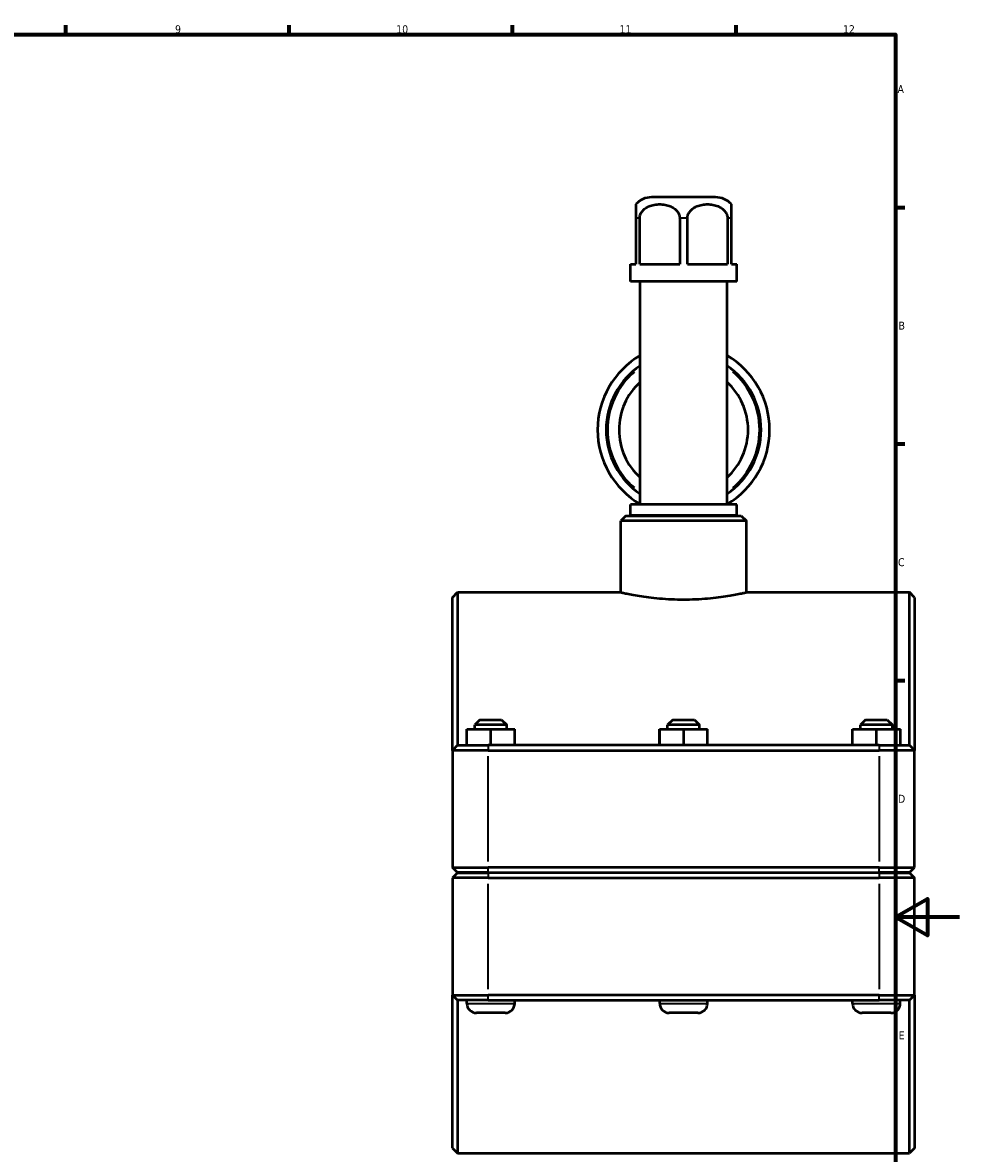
# Model space of a CAD drawing. Header units: millimetres. Extents: x 0 to 904, y -40 to 1304.
# Tile 5 of 6: x 547 to 841, y 223 to 578. Entities that reach past the tile are written whole.
import ezdxf

# ---------------------------------------------------------------- set-up
doc = ezdxf.new("R2010")
doc.units = ezdxf.units.MM
for name, color, linetype, lineweight in [('Border (ISO)', 7, 'Continuous', 70), ('Visible (ISO)', 7, 'Continuous', 50), ('Visible Narrow (ISO)', 7, 'Continuous', 35)]:
    doc.layers.add(name, color=color, linetype=linetype, lineweight=lineweight)
doc.styles.add('Note Text (ISO)', font='tahoma.ttf')

# ---------------------------------------------------------------- blocks, each defined once
blk = doc.blocks.new('Borders Default Border')
at = {"layer": 'Border (ISO)'}
for p, q in [((560.67, 574), (560.67, 576.9)), ((630.75, 574), (630.75, 576.9)), ((700.83, 574), (700.83, 576.9)), ((770.92, 574), (770.92, 576.9)), ((821, 519.75), (823.9, 519.75)), ((821, 445.5), (823.9, 445.5)), ((821, 371.25), (823.9, 371.25))]:
    blk.add_line(p, q, dxfattribs=at)
at = {"layer": 'Border (ISO)', "flags": 128}
for points in [[(20, 20), (20, 574), (821, 574), (821, 20), (20, 20)], [(841, 297), (821, 297), (831, 302.77), (831, 291.23), (821, 297)]]:
    blk.add_lwpolyline(points, dxfattribs=at)
at = {"layer": 'Border (ISO)', "color": 232, "true_color": 0xca0064, "char_height": 2.5, "attachment_point": 7, "style": 'Note Text (ISO)'}
for s, insert in [('9', (594.88, 574.35)), ('10', (664.29, 574.35)), ('11', (734.37, 574.4)), ('12', (804.46, 574.4)), ('A', (821.59, 555.62)), ('B', (821.89, 481.37)), ('C', (821.73, 407.08)), ('D', (821.73, 332.88)), ('E', (821.94, 258.63))]:
    blk.add_mtext(s, dxfattribs=dict(at, insert=insert))

msp = doc.modelspace()

# ---------------------------------------------------------------- linework, layer by layer
at = {"layer": 'Visible (ISO)'}
for p, q in [((764.524, 522.927), (744.404, 522.927)), ((739.464, 516.327), (739.464, 501.927)), ((740.685, 501.927), (740.685, 516.327)), ((753.242, 516.327), (753.242, 501.927)), ((755.685, 501.927), (755.685, 516.327)), ((768.242, 516.327), (768.242, 501.927)), ((769.464, 501.927), (769.464, 516.327)), ((737.804, 501.927), (739.464, 501.927)), ((737.804, 496.527), (737.804, 501.927)), ((740.685, 501.927), (753.242, 501.927)), ((755.685, 501.927), (768.242, 501.927)), ((769.464, 501.927), (771.124, 501.927)), ((771.124, 496.527), (771.124, 501.927)), ((771.124, 496.527), (737.804, 496.527)), ((740.833, 426.527), (740.833, 496.527)), ((768.095, 426.527), (768.095, 496.527)), ((771.124, 426.527), (737.804, 426.527)), ((737.804, 423.027), (737.804, 426.527)), ((771.124, 423.027), (771.124, 426.527)), ((736.375, 422.927), (734.775, 421.327)), ((736.375, 422.927), (772.553, 422.927)), ((771.124, 423.027), (737.804, 423.027)), ((739.318, 422.927), (739.318, 423.027)), ((769.609, 422.927), (769.609, 423.027)), ((772.553, 422.927), (774.153, 421.327)), ((734.775, 398.927), (734.775, 421.327)), ((774.153, 421.327), (734.775, 421.327)), ((774.153, 398.927), (774.153, 421.327)), ((681.964, 397.327), (683.564, 398.927)), ((683.564, 398.927), (683.564, 350.927)), ((683.564, 398.927), (734.775, 398.927)), ((774.153, 398.927), (825.364, 398.927)), ((825.364, 350.927), (825.364, 398.927)), ((826.964, 397.327), (825.364, 398.927)), ((681.964, 349.327), (681.964, 397.327)), ((826.964, 397.327), (826.964, 349.327)), ((690.564, 358.927), (688.964, 357.327)), ((690.564, 358.927), (697.364, 358.927)), ((697.364, 358.927), (698.964, 357.327)), ((751.064, 358.927), (749.464, 357.327)), ((751.064, 358.927), (757.864, 358.927)), ((757.864, 358.927), (759.464, 357.327)), ((811.564, 358.927), (809.964, 357.327)), ((811.564, 358.927), (818.364, 358.927)), ((818.364, 358.927), (819.964, 357.327)), ((686.441, 355.927), (686.487, 355.927)), ((686.441, 350.927), (686.441, 355.927)), ((686.487, 355.927), (694.01, 355.927)), ((686.487, 350.927), (686.487, 355.927)), ((698.964, 357.327), (688.964, 357.327)), ((688.964, 355.927), (688.964, 357.327)), ((694.01, 355.927), (701.487, 355.927)), ((694.01, 350.927), (694.01, 355.927)), ((698.964, 355.927), (698.964, 357.327)), ((701.487, 350.927), (701.487, 355.927)), ((746.941, 355.927), (746.987, 355.927)), ((746.941, 350.927), (746.941, 355.927)), ((746.987, 355.927), (754.51, 355.927)), ((746.987, 350.927), (746.987, 355.927)), ((759.464, 357.327), (749.464, 357.327)), ((749.464, 355.927), (749.464, 357.327)), ((754.51, 355.927), (761.987, 355.927)), ((754.51, 350.927), (754.51, 355.927)), ((759.464, 355.927), (759.464, 357.327)), ((761.987, 350.927), (761.987, 355.927)), ((807.441, 355.927), (807.487, 355.927)), ((807.441, 350.927), (807.441, 355.927)), ((807.487, 355.927), (815.01, 355.927)), ((807.487, 350.927), (807.487, 355.927)), ((819.964, 357.327), (809.964, 357.327)), ((809.964, 355.927), (809.964, 357.327)), ((815.01, 355.927), (822.487, 355.927)), ((815.01, 350.927), (815.01, 355.927)), ((819.964, 355.927), (819.964, 357.327)), ((822.487, 350.927), (822.487, 355.927)), ((683.564, 350.927), (681.964, 349.327)), ((693.114, 349.327), (681.964, 349.327)), ((681.964, 349.327), (681.964, 312.577)), ((683.564, 350.927), (693.114, 350.927)), ((815.814, 350.927), (693.114, 350.927)), ((693.114, 349.327), (815.814, 349.327)), ((815.814, 350.927), (825.364, 350.927)), ((826.964, 349.327), (815.814, 349.327)), ((825.364, 350.927), (826.964, 349.327)), ((826.964, 312.577), (826.964, 349.327)), ((683.564, 310.977), (681.964, 312.577)), ((681.964, 312.577), (693.114, 312.577)), ((815.814, 312.577), (693.114, 312.577)), ((815.814, 312.577), (826.964, 312.577)), ((825.364, 310.977), (826.964, 312.577)), ((683.564, 310.877), (681.964, 309.277)), ((693.114, 309.277), (681.964, 309.277)), ((681.964, 309.277), (681.964, 272.527)), ((693.114, 310.977), (683.564, 310.977)), ((683.564, 310.877), (693.114, 310.877)), ((686.464, 310.877), (686.464, 310.977)), ((693.114, 310.977), (815.814, 310.977)), ((815.814, 310.877), (693.114, 310.877)), ((693.114, 309.277), (815.814, 309.277)), ((701.464, 310.877), (701.464, 310.977)), ((746.964, 310.877), (746.964, 310.977)), ((761.964, 310.877), (761.964, 310.977)), ((807.464, 310.877), (807.464, 310.977)), ((825.364, 310.977), (815.814, 310.977)), ((815.814, 310.877), (825.364, 310.877)), ((826.964, 309.277), (815.814, 309.277)), ((822.464, 310.877), (822.464, 310.977)), ((825.364, 310.877), (826.964, 309.277)), ((826.964, 272.527), (826.964, 309.277)), ((681.964, 224.527), (681.964, 272.527)), ((681.964, 272.527), (693.114, 272.527)), ((683.564, 270.927), (681.964, 272.527)), ((683.564, 270.927), (683.564, 222.927)), ((693.114, 270.927), (683.564, 270.927)), ((686.464, 269.927), (686.464, 270.927)), ((815.814, 272.527), (693.114, 272.527)), ((693.114, 270.927), (815.814, 270.927)), ((701.464, 269.927), (701.464, 270.927)), ((746.964, 269.927), (746.964, 270.927)), ((761.964, 269.927), (761.964, 270.927)), ((807.464, 269.927), (807.464, 270.927)), ((815.814, 272.527), (826.964, 272.527)), ((825.364, 270.927), (815.814, 270.927)), ((822.464, 269.927), (822.464, 270.927)), ((825.364, 270.927), (826.964, 272.527)), ((825.364, 222.927), (825.364, 270.927)), ((826.964, 272.527), (826.964, 224.527)), ((698.464, 266.927), (689.464, 266.927)), ((758.964, 266.927), (749.964, 266.927)), ((819.464, 266.927), (810.464, 266.927)), ((681.964, 224.527), (683.564, 222.927)), ((826.964, 224.527), (825.364, 222.927)), ((683.564, 222.927), (825.364, 222.927))]:
    msp.add_line(p, q, dxfattribs=at)
for centre, radius, start, end in [((744.404, 516.327), 6.6, 90, 138.45865), ((764.524, 516.327), 6.6, 41.54135, 90), ((754.464, 449.927), 27, 120.3214, 239.6786), ((754.464, 449.927), 27, 300.3214, 59.6786), ((754.464, 449.927), 24.3, 124.12114, 235.87886), ((754.464, 449.927), 24.3, 304.12114, 55.87886), ((754.464, 449.927), 20.25, 132.30936, 227.69064), ((754.464, 449.927), 20.25, 312.30936, 47.69064), ((689.464, 269.927), 3, 180, 270), ((698.464, 269.927), 3, 270, 0), ((749.964, 269.927), 3, 180, 270), ((758.964, 269.927), 3, 270, 0), ((810.464, 269.927), 3, 180, 270), ((819.464, 269.927), 3, 270, 0)]:
    msp.add_arc(centre, radius, start, end, dxfattribs=at)
for points, knots in [([(739.464, 520.704), (739.464, 520.704), (739.464, 520.66), (739.464, 520.455), (739.464, 520.293), (739.464, 519.937), (739.464, 519.72), (739.464, 519.219), (739.464, 518.81), (739.464, 518.095), (739.464, 517.701), (739.464, 517.036), (739.464, 516.652), (739.464, 516.327)], [1.75420955, 1.75420955, 1.75420955, 1.75420955, 1.93858964, 1.93858964, 2.12296973, 2.12296973, 2.25468879, 2.25468879, 2.41890624, 2.41890624, 2.53381768, 2.53381768, 2.63131432, 2.63131432, 2.63131432, 2.63131432]), ([(740.685, 516.327), (740.685, 516.652), (740.746, 517.036), (740.957, 517.701), (741.162, 518.095), (741.677, 518.81), (742.123, 519.219), (742.859, 519.72), (743.274, 519.937), (744.133, 520.293), (744.699, 520.455), (745.848, 520.66), (746.431, 520.704), (747.496, 520.704), (748.079, 520.66), (749.229, 520.455), (749.794, 520.293), (750.653, 519.937), (751.069, 519.72), (751.805, 519.219), (752.25, 518.81), (752.766, 518.095), (752.971, 517.701), (753.181, 517.036), (753.242, 516.652), (753.242, 516.327)], [0.8771048, 0.8771048, 0.8771048, 0.8771048, 0.9746014, 0.9746014, 1.0895129, 1.0895129, 1.2537303, 1.2537303, 1.3854494, 1.3854494, 1.5698295, 1.5698295, 1.7542095, 1.7542095, 1.9385896, 1.9385896, 2.1229697, 2.1229697, 2.2546888, 2.2546888, 2.4189062, 2.4189062, 2.5338177, 2.5338177, 2.6313143, 2.6313143, 2.6313143, 2.6313143]), ([(755.685, 516.327), (755.685, 516.652), (755.746, 517.036), (755.957, 517.701), (756.162, 518.095), (756.677, 518.81), (757.123, 519.219), (757.859, 519.72), (758.274, 519.937), (759.133, 520.293), (759.699, 520.455), (760.848, 520.66), (761.431, 520.704), (762.496, 520.704), (763.079, 520.66), (764.229, 520.455), (764.794, 520.293), (765.653, 519.937), (766.069, 519.72), (766.805, 519.219), (767.25, 518.81), (767.766, 518.095), (767.971, 517.701), (768.181, 517.036), (768.242, 516.652), (768.242, 516.327)], [0.8771048, 0.8771048, 0.8771048, 0.8771048, 0.9746014, 0.9746014, 1.0895129, 1.0895129, 1.2537303, 1.2537303, 1.3854494, 1.3854494, 1.5698295, 1.5698295, 1.7542095, 1.7542095, 1.9385896, 1.9385896, 2.1229697, 2.1229697, 2.2546888, 2.2546888, 2.4189062, 2.4189062, 2.5338177, 2.5338177, 2.6313143, 2.6313143, 2.6313143, 2.6313143]), ([(769.464, 516.327), (769.464, 516.652), (769.464, 517.036), (769.464, 517.701), (769.464, 518.095), (769.464, 518.81), (769.464, 519.219), (769.464, 519.72), (769.464, 519.937), (769.464, 520.293), (769.464, 520.455), (769.464, 520.66), (769.464, 520.704), (769.464, 520.704)], [0.87710477, 0.87710477, 0.87710477, 0.87710477, 0.97460142, 0.97460142, 1.08951286, 1.08951286, 1.2537303, 1.2537303, 1.38544937, 1.38544937, 1.56982946, 1.56982946, 1.75420955, 1.75420955, 1.75420955, 1.75420955]), ([(734.775, 398.927), (734.775, 398.927), (734.894, 398.9), (735.394, 398.791), (735.775, 398.708), (736.781, 398.499), (737.407, 398.373), (738.851, 398.103), (739.67, 397.959), (741.413, 397.679), (742.398, 397.534), (744.544, 397.262), (745.705, 397.134), (748.129, 396.922), (749.395, 396.837), (751.941, 396.724), (753.223, 396.696), (754.464, 396.696)], [8.9325986, 8.9325986, 8.9325986, 8.9325986, 9.3047737, 9.3047737, 9.6769488, 9.6769488, 10.0491239, 10.0491239, 10.421299, 10.421299, 10.7935071, 10.7935071, 11.1657152, 11.1657152, 11.5379233, 11.5379233, 11.9101314, 11.9101314, 11.9101314, 11.9101314]), ([(754.464, 396.696), (755.704, 396.696), (756.986, 396.724), (759.533, 396.837), (760.798, 396.922), (763.222, 397.134), (764.383, 397.262), (766.529, 397.534), (767.514, 397.679), (769.258, 397.959), (770.076, 398.103), (771.521, 398.373), (772.146, 398.499), (773.152, 398.708), (773.533, 398.791), (774.034, 398.9), (774.153, 398.927), (774.153, 398.927)], [0, 0, 0, 0, 0.3722081, 0.3722081, 0.7444162, 0.7444162, 1.1166243, 1.1166243, 1.4888324, 1.4888324, 1.8610075, 1.8610075, 2.2331826, 2.2331826, 2.6053577, 2.6053577, 2.9775329, 2.9775329, 2.9775329, 2.9775329])]:
    msp.add_open_spline(points, degree=3, knots=knots, dxfattribs=at)
at = {"layer": 'Visible Narrow (ISO)'}
for p, q in [((740.617, 516.327), (739.517, 516.327)), ((755.563, 516.327), (753.364, 516.327)), ((769.41, 516.327), (768.31, 516.327)), ((693.114, 350.847), (693.114, 349.407)), ((815.814, 350.847), (815.814, 349.407)), ((693.114, 314.415), (693.114, 347.49)), ((815.814, 347.49), (815.814, 314.415)), ((693.114, 311.057), (693.114, 312.497)), ((815.814, 311.057), (815.814, 312.497)), ((693.114, 310.797), (693.114, 309.357)), ((815.814, 310.797), (815.814, 309.357)), ((693.114, 274.365), (693.114, 307.44)), ((815.814, 307.44), (815.814, 274.365)), ((686.556, 269.927), (701.371, 269.927)), ((693.114, 271.007), (693.114, 272.447)), ((747.056, 269.927), (761.871, 269.927)), ((807.556, 269.927), (822.371, 269.927)), ((815.814, 271.007), (815.814, 272.447))]:
    msp.add_line(p, q, dxfattribs=at)
for start, end in [(130.44667, 229.55333), (310.44667, 49.55333)]:
    msp.add_arc((754.464, 449.927), 23.8, start, end, dxfattribs=at)

# ---------------------------------------------------------------- block references
msp.add_blockref('Borders Default Border', (0, 0))

doc.saveas('drawing.dxf')
